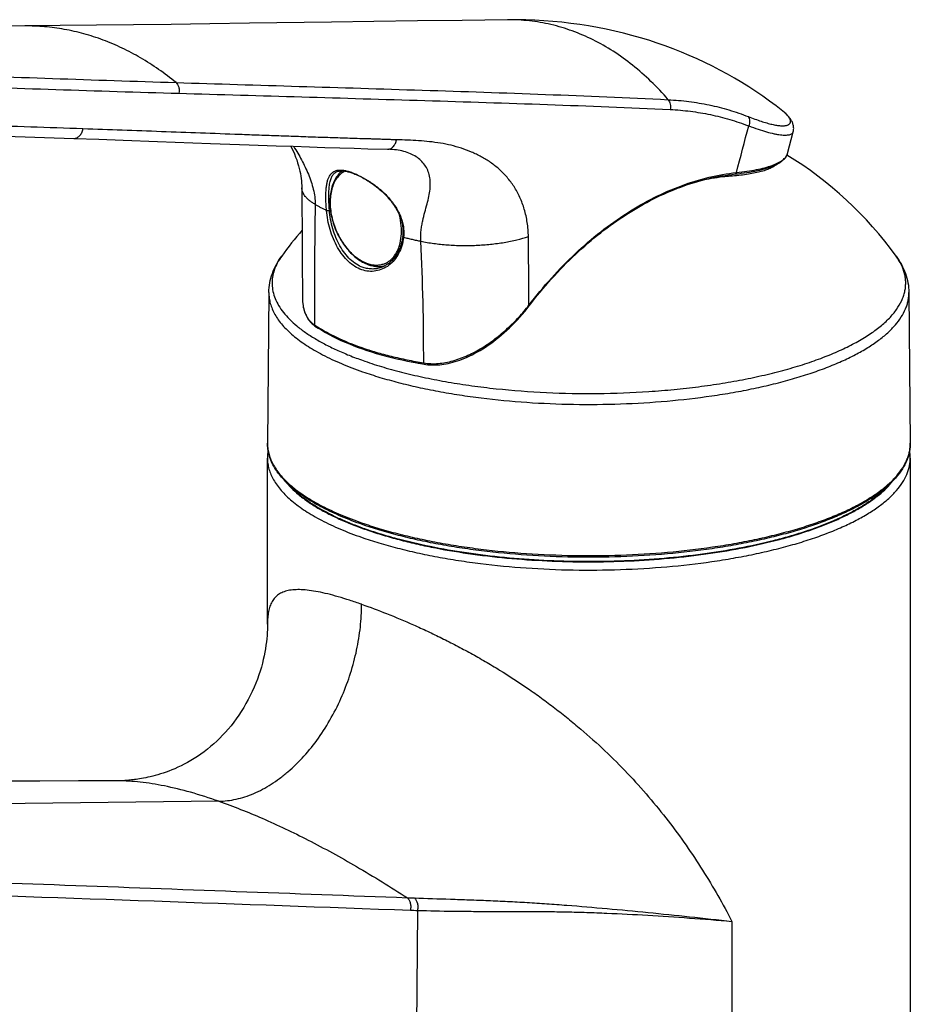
# Model space of a CAD drawing. Header units: millimetres. Extents: x 0 to 559, y 0 to 432.
# Tile 3 of 10: x 130 to 199, y 92 to 169. Entities that reach past the tile are written whole.
import ezdxf

# ---------------------------------------------------------------- set-up
doc = ezdxf.new("R2010")
doc.units = ezdxf.units.MM
doc.header["$LTSCALE"] = 30.734
doc.layers.get('0').update_dxf_attribs({"linetype": 'CONTINUOUS'})

msp = doc.modelspace()

# ---------------------------------------------------------------- linework, layer by layer
at = {"color": 7, "linetype": 'CONTINUOUS'}
for p, q in [((189.592, 158.459), (190.037, 160.153)), ((134.087, 159.633), (136.027, 159.564)), ((136.027, 159.564), (137.907, 159.496)), ((137.907, 159.496), (140.591, 159.398)), ((140.591, 159.398), (144.721, 159.246)), ((144.721, 159.246), (147.732, 159.135)), ((147.732, 159.135), (149.827, 159.061)), ((149.827, 159.061), (151.145, 159.014)), ((151.145, 159.014), (152.405, 158.971)), ((152.405, 158.971), (153.609, 158.931)), ((153.609, 158.931), (154.766, 158.894)), ((154.766, 158.894), (155.876, 158.86)), ((155.876, 158.86), (156.948, 158.828)), ((156.948, 158.828), (158.535, 158.783)), ((158.535, 158.783), (158.534, 158.783)), ((154.566, 157.052), (154.567, 157.052)), ((155.633, 156.976), (155.7, 156.953)), ((158.075, 149.626), (158.071, 149.625)), ((151.858, 147.95), (151.858, 147.285)), ((149.253, 147.644), (149.143, 135.924)), ((199.03, 147.644), (199.14, 135.924)), ((149.141, 121.856), (149.141, 134.77)), ((199.141, 134.77), (199.141, 42.447))]:
    msp.add_line(p, q, dxfattribs=at)
at = {"color": 9, "linetype": 'CONTINUOUS'}
for p, q in [((158.481, 158.784), (158.482, 158.784)), ((189.585, 158.434), (189.585, 158.435)), ((189.591, 158.457), (189.592, 158.459)), ((185.137, 156.686), (185.137, 156.816)), ((145.356, 108.077), (96.281, 107.53)), ((160.812, 99.586), (160.717, 86.917))]:
    msp.add_line(p, q, dxfattribs=at)
at = {"color": 7, "linetype": 'CONTINUOUS'}
for points in [[(154.121, 168.674), (147.746, 168.584), (144.668, 168.541), (141.66, 168.501), (138.718, 168.464), (135.839, 168.43), (133.019, 168.4), (130.275, 168.375)], [(167.825, 168.857), (164.283, 168.813), (160.811, 168.767), (157.425, 168.721), (154.121, 168.674)], [(189.239, 161.739), (188.704, 162.155), (188.189, 162.539), (187.664, 162.913), (187.131, 163.278), (186.589, 163.632), (186.038, 163.976), (185.479, 164.31), (184.911, 164.633), (184.335, 164.946), (183.751, 165.248), (183.158, 165.54), (182.558, 165.82), (181.949, 166.089), (181.334, 166.346), (180.71, 166.592), (180.08, 166.826), (179.442, 167.049), (178.798, 167.259), (178.148, 167.457), (177.491, 167.642), (176.828, 167.815), (176.16, 167.975), (175.486, 168.122), (174.807, 168.256), (174.124, 168.377), (173.435, 168.485), (172.743, 168.58), (172.047, 168.66), (171.347, 168.728), (170.644, 168.781), (169.937, 168.821), (169.228, 168.847), (168.517, 168.859), (167.825, 168.857)], [(130.275, 168.375), (128.64, 168.363), (127.031, 168.354), (125.461, 168.347), (123.933, 168.344)], [(190.037, 160.153), (190.05, 160.21), (190.061, 160.276), (190.068, 160.343), (190.07, 160.411), (190.068, 160.48), (190.061, 160.549), (190.05, 160.616), (190.035, 160.683), (190.017, 160.749), (189.995, 160.813), (189.969, 160.876), (189.941, 160.937), (189.91, 160.997), (189.876, 161.056), (189.839, 161.114), (189.8, 161.171), (189.758, 161.227), (189.713, 161.283), (189.666, 161.339), (189.616, 161.394), (189.563, 161.45), (189.507, 161.505), (189.448, 161.56), (189.387, 161.616), (189.321, 161.671), (189.253, 161.727), (189.239, 161.739)], [(101.563, 160.739), (107.051, 160.543), (112.523, 160.356), (117.965, 160.174), (123.376, 159.995), (128.756, 159.816), (134.087, 159.633)], [(150.958, 159.021), (151.019, 158.901), (151.133, 158.659), (151.237, 158.419), (151.331, 158.183), (151.416, 157.952), (151.491, 157.727), (151.556, 157.508), (151.613, 157.296), (151.662, 157.09), (151.703, 156.891), (151.736, 156.697), (151.764, 156.508), (151.785, 156.322), (151.8, 156.141), (151.809, 155.961), (151.813, 155.795)], [(185.53, 156.863), (185.753, 156.887), (185.985, 156.916), (186.212, 156.946), (186.433, 156.979), (186.647, 157.014), (186.855, 157.05), (187.057, 157.089), (187.251, 157.13), (187.439, 157.172), (187.619, 157.217), (187.793, 157.264), (187.96, 157.312), (188.119, 157.363), (188.271, 157.416), (188.417, 157.471), (188.554, 157.528), (188.685, 157.587), (188.807, 157.648), (188.921, 157.711), (189.026, 157.776), (189.123, 157.843), (189.21, 157.911), (189.29, 157.982), (189.361, 158.053), (189.423, 158.127), (189.477, 158.202), (189.522, 158.279), (189.558, 158.358), (189.586, 158.437), (189.592, 158.459)], [(154.566, 157.052), (154.614, 157.07), (154.665, 157.084), (154.717, 157.095), (154.77, 157.104), (154.825, 157.109), (154.882, 157.112), (154.941, 157.112), (155.002, 157.11), (155.064, 157.105), (155.129, 157.097), (155.195, 157.087), (155.263, 157.075), (155.333, 157.06), (155.404, 157.043), (155.478, 157.023), (155.555, 157.001), (155.633, 156.976)], [(155.7, 156.953), (155.77, 156.928), (155.858, 156.894), (155.948, 156.858), (156.039, 156.82), (156.133, 156.778), (156.228, 156.733), (156.325, 156.686), (156.425, 156.635), (156.525, 156.582), (156.628, 156.525), (156.732, 156.466), (156.838, 156.403), (156.945, 156.337), (157.054, 156.267), (157.164, 156.195), (157.275, 156.118), (157.386, 156.039), (157.498, 155.956), (157.611, 155.87), (157.723, 155.781), (157.834, 155.688), (157.945, 155.593), (158.054, 155.495), (158.162, 155.394), (158.268, 155.291), (158.371, 155.185), (158.471, 155.078), (158.569, 154.969), (158.663, 154.858), (158.754, 154.745), (158.841, 154.632), (158.925, 154.517), (159.004, 154.402), (159.079, 154.286), (159.15, 154.169), (159.216, 154.053), (159.278, 153.936), (159.335, 153.819), (159.388, 153.703), (159.436, 153.586), (159.48, 153.47), (159.52, 153.354), (159.555, 153.239), (159.586, 153.123), (159.613, 153.009), (159.635, 152.894), (159.653, 152.78), (159.667, 152.666), (159.677, 152.552), (159.683, 152.438), (159.684, 152.325), (159.681, 152.212), (159.674, 152.099), (159.665, 152.004)], [(151.813, 155.795), (151.828, 154.273), (151.839, 152.715), (151.848, 151.142), (151.854, 149.554), (151.858, 147.95)], [(159.665, 152.004), (159.651, 151.897), (159.631, 151.773), (159.607, 151.651), (159.58, 151.53), (159.548, 151.411), (159.513, 151.295), (159.474, 151.18), (159.431, 151.069), (159.384, 150.96), (159.334, 150.853), (159.28, 150.75), (159.223, 150.65), (159.163, 150.553), (159.099, 150.459), (159.032, 150.369), (158.962, 150.283), (158.889, 150.2), (158.813, 150.121), (158.735, 150.047), (158.654, 149.976), (158.571, 149.91), (158.485, 149.848), (158.398, 149.791), (158.308, 149.739), (158.217, 149.691), (158.124, 149.647), (158.071, 149.625)], [(151.858, 147.285), (151.858, 147.238), (151.863, 147.079), (151.872, 146.925), (151.887, 146.777), (151.907, 146.635), (151.932, 146.499), (151.961, 146.368), (151.995, 146.243), (152.032, 146.124), (152.074, 146.01), (152.119, 145.901), (152.169, 145.798), (152.221, 145.7), (152.278, 145.607), (152.338, 145.518), (152.401, 145.434), (152.467, 145.356), (152.536, 145.281), (152.609, 145.211), (152.685, 145.146), (152.764, 145.085), (152.835, 145.035)], [(161.343, 142.067), (161.468, 142.048), (161.614, 142.03), (161.762, 142.017), (161.913, 142.01), (162.066, 142.007), (162.221, 142.009), (162.379, 142.016), (162.54, 142.028), (162.703, 142.046), (162.868, 142.069), (163.037, 142.097), (163.208, 142.131), (163.382, 142.171), (163.558, 142.217), (163.738, 142.268), (163.92, 142.326), (164.105, 142.39), (164.292, 142.461), (164.483, 142.538), (164.676, 142.621), (164.871, 142.712), (165.069, 142.809), (165.269, 142.914), (165.472, 143.025), (165.676, 143.143), (165.882, 143.269), (166.09, 143.402), (166.299, 143.542), (166.509, 143.689), (166.72, 143.843), (166.93, 144.004), (167.141, 144.172), (167.351, 144.347), (167.56, 144.527), (167.768, 144.714), (167.974, 144.907), (168.178, 145.106), (168.38, 145.309), (168.578, 145.517), (168.772, 145.73), (168.963, 145.947), (169.15, 146.168), (169.331, 146.392), (169.497, 146.604)], [(152.835, 145.035), (153.09, 144.871), (153.365, 144.703), (153.648, 144.539), (153.939, 144.379), (154.238, 144.223), (154.545, 144.07), (154.86, 143.922), (155.182, 143.779), (155.512, 143.64), (155.848, 143.505), (156.191, 143.376), (156.527, 143.255)], [(156.527, 143.255), (156.868, 143.139), (157.234, 143.022), (157.609, 142.909), (157.993, 142.799), (158.385, 142.694), (158.786, 142.592), (159.195, 142.494), (159.612, 142.4), (160.037, 142.311), (160.471, 142.224), (160.912, 142.142), (161.343, 142.067)], [(149.142, 121.86), (149.14, 121.661), (149.134, 121.436), (149.123, 121.204), (149.107, 120.965), (149.085, 120.719), (149.058, 120.466), (149.024, 120.206), (148.984, 119.939), (148.937, 119.666), (148.882, 119.387), (148.818, 119.101), (148.747, 118.808), (148.666, 118.51), (148.575, 118.205), (148.474, 117.895), (148.362, 117.58), (148.239, 117.261), (148.105, 116.939), (147.961, 116.617), (147.807, 116.296), (147.643, 115.979), (147.472, 115.667), (147.294, 115.362), (147.108, 115.063), (146.916, 114.772), (146.719, 114.489), (146.516, 114.214), (146.308, 113.948), (146.095, 113.691), (145.878, 113.444), (145.657, 113.205), (145.432, 112.974), (145.201, 112.751), (144.964, 112.535), (144.722, 112.326), (144.474, 112.124), (144.221, 111.928), (143.963, 111.742), (143.703, 111.564), (143.443, 111.396), (143.182, 111.238), (142.924, 111.091), (142.671, 110.955), (142.421, 110.829), (142.178, 110.714), (141.941, 110.609), (141.708, 110.512), (141.482, 110.423), (141.26, 110.342), (141.043, 110.268), (140.83, 110.2), (140.622, 110.137), (140.418, 110.081), (140.22, 110.029), (140.029, 109.983), (139.846, 109.942), (139.672, 109.905), (139.506, 109.873), (139.349, 109.844), (139.201, 109.819), (139.06, 109.797), (138.927, 109.777), (138.801, 109.759), (138.683, 109.744), (138.571, 109.731), (138.467, 109.719), (138.368, 109.709), (138.277, 109.7), (138.191, 109.692), (138.112, 109.686), (138.038, 109.68), (137.969, 109.675), (137.905, 109.671), (137.847, 109.668), (137.793, 109.665), (137.743, 109.663), (137.698, 109.661), (137.657, 109.659), (137.621, 109.658), (137.59, 109.657), (137.563, 109.657), (137.542, 109.657)], [(137.517, 109.657), (134.452, 109.652), (131.447, 109.649), (128.519, 109.648), (125.664, 109.651), (122.879, 109.655), (120.164, 109.663), (117.516, 109.672), (114.932, 109.685), (112.411, 109.7), (109.951, 109.719), (107.549, 109.74), (105.204, 109.764), (102.913, 109.79)]]:
    msp.add_lwpolyline(points, dxfattribs=at)
at = {"color": 9, "linetype": 'CONTINUOUS'}
for centre, radius, start, end in [((158.495, 159.288), 0.504, 268.59477, 271.69828), ((158.495, 159.29), 0.506, 271.70009, 275.54299), ((188.951, 158.628), 0.662, 343.11541, 345.09373), ((154.202, 152.828), 4.415, 70.04719, 70.77804), ((834.141, 145.413), 681.353, 179.235802, 180.023393), ((-19.129, 142.614), 180.422, 359.85884, 2.86585), ((-605.873, 143.177), 775.36, 0.257142, 0.651745), ((157.714, 152.206), 2.439, 250.76233, 255.84387), ((152.183, 135.896), 3.04, 179.46741, 182.35269), ((163.978, 200.257), 99.764, 267.72758, 268.04457), ((162.578, 163.912), 64.35, 267.93513, 268.42725)]:
    msp.add_arc(centre, radius, start, end, dxfattribs=at)
at = {"color": 7, "linetype": 'CONTINUOUS'}
for centre, radius, start, end in [((174.141, 133.176), 29.5, 35.9118, 58.51857), ((174.152, 133.168), 29.514, 139.11367, 144.08705), ((152.659, 134.768), 3.518, 170.52316, 179.96863), ((195.623, 134.768), 3.518, 0.03168, 9.49608)]:
    msp.add_arc(centre, radius, start, end, dxfattribs=at)
at = {"color": 9, "linetype": 'CONTINUOUS'}
for points, knots in [([(180.317, 162.641), (179.891, 163.136), (179.007, 164.077), (177.575, 165.339), (176.066, 166.422), (174.495, 167.317), (172.871, 168.017), (171.209, 168.515), (169.523, 168.808), (168.389, 168.864), (167.825, 168.857)], [0, 0, 0, 0, 0.136123, 0.268372, 0.396926, 0.522104, 0.644362, 0.764286, 0.882572, 1, 1, 1, 1]), ([(142.029, 163.975), (141.591, 164.333), (140.698, 165.009), (139.296, 165.906), (137.854, 166.671), (136.378, 167.299), (134.875, 167.788), (133.352, 168.136), (131.816, 168.34), (130.787, 168.38), (130.275, 168.375)], [0, 0, 0, 0, 0.132469, 0.262196, 0.389413, 0.514413, 0.637549, 0.759224, 0.879882, 1, 1, 1, 1]), ([(103.573, 165.242), (106.782, 165.155), (113.197, 164.963), (122.814, 164.635), (132.423, 164.294), (138.827, 164.076), (142.029, 163.975)], [0, 0, 0, 0, 0.250317, 0.500392, 0.750261, 1, 1, 1, 1]), ([(103.936, 164.323), (107.131, 164.241), (113.519, 164.061), (123.099, 163.756), (132.676, 163.437), (139.061, 163.232), (142.254, 163.138)], [0, 0, 0, 0, 0.250129, 0.500104, 0.750021, 1, 1, 1, 1]), ([(142.029, 163.975), (142.08, 163.931), (142.169, 163.818), (142.236, 163.648), (142.267, 163.497), (142.28, 163.338), (142.27, 163.217), (142.254, 163.138)], [0, 0, 0, 0, 0.222332, 0.469211, 0.599804, 0.733027, 1, 1, 1, 1]), ([(142.029, 163.975), (145.222, 163.875), (151.609, 163.68), (161.186, 163.388), (170.756, 163.068), (177.132, 162.801), (180.317, 162.641)], [0, 0, 0, 0, 0.25019, 0.500303, 0.750281, 1, 1, 1, 1]), ([(142.254, 163.138), (145.441, 163.044), (151.815, 162.86), (161.373, 162.584), (170.925, 162.28), (177.288, 162.028), (180.467, 161.877)], [0, 0, 0, 0, 0.250165, 0.50032, 0.750335, 1, 1, 1, 1]), ([(180.317, 162.641), (180.855, 162.614), (181.922, 162.52), (183.501, 162.254), (185.044, 161.863), (186.045, 161.519), (186.537, 161.327)], [0, 0, 0, 0, 0.252738, 0.503113, 0.75192, 1, 1, 1, 1]), ([(180.318, 162.641), (180.356, 162.593), (180.421, 162.481), (180.478, 162.291), (180.496, 162.085), (180.481, 161.945), (180.467, 161.877)], [0, 0, 0, 0, 0.229117, 0.477478, 0.737739, 1, 1, 1, 1]), ([(180.467, 161.877), (180.994, 161.852), (182.041, 161.762), (183.591, 161.503), (185.105, 161.123), (186.087, 160.789), (186.57, 160.602)], [0, 0, 0, 0, 0.252893, 0.503322, 0.752078, 1, 1, 1, 1]), ([(186.537, 161.327), (186.71, 161.26), (187.042, 161.134), (187.524, 160.967), (187.966, 160.831), (188.366, 160.726), (188.721, 160.654), (189.03, 160.615), (189.258, 160.609), (189.414, 160.622), (189.512, 160.64), (189.598, 160.665), (189.67, 160.697), (189.729, 160.737), (189.775, 160.784), (189.807, 160.838), (189.831, 160.921), (189.823, 161.015), (189.791, 161.11), (189.753, 161.19), (189.701, 161.274), (189.608, 161.396), (189.457, 161.557), (189.317, 161.677), (189.239, 161.739)], [0, 0, 0, 0, 0.121529, 0.233272, 0.334649, 0.425182, 0.504528, 0.57253, 0.629282, 0.653591, 0.675318, 0.694636, 0.711796, 0.727154, 0.741201, 0.754567, 0.767967, 0.797397, 0.814593, 0.833843, 0.855351, 0.879249, 0.934505, 1, 1, 1, 1]), ([(134.795, 160.374), (132.085, 160.469), (126.664, 160.652), (118.532, 160.92), (110.401, 161.191), (104.981, 161.382), (102.271, 161.48)], [0, 0, 0, 0, 0.249998, 0.500036, 0.750053, 1, 1, 1, 1]), ([(186.537, 161.327), (186.568, 161.28), (186.616, 161.171), (186.644, 160.989), (186.63, 160.794), (186.594, 160.665), (186.57, 160.602)], [0, 0, 0, 0, 0.223877, 0.468191, 0.729381, 1, 1, 1, 1]), ([(134.087, 159.633), (134.126, 159.631), (134.206, 159.638), (134.322, 159.676), (134.432, 159.741), (134.57, 159.864), (134.709, 160.074), (134.773, 160.27), (134.795, 160.374)], [0, 0, 0, 0, 0.105728, 0.214376, 0.328343, 0.449171, 0.71222, 1, 1, 1, 1]), ([(159.18, 159.526), (159.052, 159.527), (158.797, 159.53), (158.416, 159.543), (158.035, 159.558), (157.654, 159.571), (157.272, 159.582), (156.764, 159.596), (156.128, 159.614), (155.365, 159.638), (154.603, 159.663), (153.841, 159.689), (152.824, 159.722), (151.554, 159.766), (150.03, 159.82), (148.507, 159.874), (146.475, 159.948), (143.936, 160.042), (140.889, 160.155), (137.842, 160.266), (135.811, 160.338), (134.795, 160.374)], [0, 0, 0, 0, 0.015682, 0.031315, 0.046934, 0.062561, 0.078199, 0.093841, 0.125124, 0.156392, 0.187652, 0.218912, 0.250169, 0.312675, 0.37517, 0.437658, 0.500141, 0.625098, 0.750053, 0.875018, 1, 1, 1, 1]), ([(186.57, 160.602), (186.813, 160.512), (187.275, 160.347), (187.933, 160.141), (188.434, 160.013), (188.794, 159.942), (189.029, 159.907), (189.241, 159.887), (189.429, 159.882), (189.594, 159.892), (189.734, 159.916), (189.849, 159.953), (189.94, 160.005), (190.005, 160.072), (190.03, 160.126), (190.037, 160.153)], [0, 0, 0, 0, 0.212302, 0.400706, 0.563595, 0.635113, 0.699886, 0.757893, 0.809184, 0.853903, 0.892341, 0.925009, 0.95278, 0.977085, 1, 1, 1, 1]), ([(158.543, 158.786), (158.58, 158.79), (158.655, 158.806), (158.761, 158.853), (158.86, 158.922), (158.983, 159.045), (159.106, 159.246), (159.161, 159.429), (159.18, 159.526)], [0, 0, 0, 0, 0.106734, 0.216832, 0.332089, 0.453614, 0.715731, 1, 1, 1, 1]), ([(169.436, 151.997), (169.432, 152.364), (169.376, 153.08), (169.149, 154.106), (168.799, 155.042), (168.343, 155.878), (167.798, 156.611), (167.18, 157.243), (166.612, 157.689), (166.137, 157.999), (165.771, 158.209), (165.396, 158.4), (164.886, 158.63), (164.231, 158.876), (163.421, 159.103), (162.592, 159.269), (161.75, 159.384), (160.898, 159.457), (160.041, 159.501), (159.467, 159.518), (159.18, 159.526)], [0, 0, 0, 0, 0.07665, 0.149524, 0.218715, 0.284622, 0.34782, 0.408952, 0.468652, 0.498158, 0.527511, 0.556764, 0.585959, 0.644291, 0.70275, 0.761501, 0.820632, 0.880145, 0.939972, 1, 1, 1, 1]), ([(151.174, 159.014), (151.395, 158.669), (151.707, 158.139), (152.078, 157.406), (152.328, 156.842), (152.545, 156.266), (152.716, 155.681), (152.827, 155.091), (152.852, 154.695), (152.849, 154.5)], [0, 0, 0, 0, 0.251937, 0.378491, 0.505065, 0.631329, 0.756719, 0.88018, 1, 1, 1, 1]), ([(161.068, 151.635), (161.061, 151.777), (161.058, 152.057), (161.087, 152.466), (161.142, 152.853), (161.237, 153.332), (161.38, 153.888), (161.555, 154.516), (161.7, 155.104), (161.78, 155.577), (161.809, 155.94), (161.812, 156.2), (161.794, 156.452), (161.742, 156.772), (161.623, 157.152), (161.394, 157.565), (161.085, 157.924), (160.702, 158.223), (160.249, 158.459), (159.732, 158.632), (159.153, 158.743), (158.747, 158.775), (158.535, 158.783)], [0, 0, 0, 0, 0.046046, 0.09009, 0.132111, 0.172244, 0.24759, 0.317406, 0.382427, 0.443066, 0.471878, 0.499772, 0.526859, 0.553272, 0.604495, 0.654518, 0.704598, 0.756113, 0.810401, 0.868613, 0.931623, 1, 1, 1, 1]), ([(185.615, 156.973), (185.89, 157.001), (186.413, 157.065), (187.154, 157.19), (187.806, 157.339), (188.29, 157.487), (188.626, 157.62), (188.843, 157.721), (189.035, 157.826), (189.2, 157.937), (189.338, 158.053), (189.449, 158.174), (189.533, 158.3), (189.571, 158.389), (189.585, 158.434)], [0, 0, 0, 0, 0.189189, 0.360766, 0.513656, 0.647137, 0.706528, 0.76105, 0.810808, 0.855999, 0.896936, 0.934091, 0.968141, 1, 1, 1, 1]), ([(153.733, 154.032), (153.72, 154.177), (153.7, 154.461), (153.684, 154.875), (153.684, 155.263), (153.7, 155.619), (153.734, 155.942), (153.785, 156.228), (153.856, 156.477), (153.948, 156.69), (154.065, 156.865), (154.209, 157.003), (154.381, 157.101), (154.582, 157.158), (154.812, 157.174), (155.069, 157.153), (155.355, 157.093), (155.552, 157.032), (155.655, 156.996)], [0, 0, 0, 0, 0.095125, 0.185669, 0.270329, 0.348156, 0.418636, 0.4817, 0.537692, 0.587451, 0.632363, 0.674436, 0.716248, 0.760541, 0.809733, 0.865538, 0.928891, 1, 1, 1, 1]), ([(153.96, 154.046), (153.943, 154.241), (153.919, 154.618), (153.907, 155.158), (153.923, 155.643), (153.962, 156.007), (154.013, 156.263), (154.059, 156.43), (154.114, 156.579), (154.18, 156.71), (154.258, 156.824), (154.347, 156.92), (154.45, 156.997), (154.527, 157.036), (154.566, 157.052)], [0, 0, 0, 0, 0.182305, 0.350943, 0.501834, 0.632907, 0.69099, 0.74434, 0.793343, 0.838545, 0.880711, 0.920842, 0.960153, 1, 1, 1, 1]), ([(155.17, 157.091), (155.048, 157.027), (154.816, 156.865), (154.526, 156.539), (154.296, 156.137), (154.131, 155.671), (154.034, 155.151), (154.007, 154.592), (154.05, 154.006), (154.162, 153.409), (154.34, 152.815), (154.579, 152.238), (154.875, 151.695), (155.219, 151.197), (155.602, 150.758), (156.136, 150.282), (156.594, 150.014), (156.91, 149.903)], [0, 0, 0, 0, 0.047273, 0.096702, 0.149402, 0.205997, 0.266636, 0.331068, 0.398728, 0.468822, 0.540399, 0.612417, 0.683811, 0.753551, 0.820707, 0.884519, 1, 1, 1, 1]), ([(155.708, 156.977), (155.944, 156.892), (156.429, 156.673), (157.143, 156.252), (157.852, 155.727), (158.511, 155.108), (158.984, 154.519), (159.293, 154.007), (159.484, 153.609), (159.627, 153.198), (159.719, 152.78), (159.75, 152.428), (159.746, 152.149), (159.735, 152.011), (159.727, 151.942)], [0, 0, 0, 0, 0.109161, 0.231498, 0.360976, 0.492953, 0.624333, 0.689204, 0.753257, 0.816375, 0.87851, 0.939678, 0.969939, 1, 1, 1, 1]), ([(169.479, 146.657), (170.035, 147.384), (171.188, 148.777), (173.056, 150.691), (175.022, 152.386), (177.067, 153.843), (179.168, 155.047), (181.303, 155.984), (183.451, 156.643), (184.899, 156.897), (185.615, 156.973)], [0, 0, 0, 0, 0.139597, 0.275628, 0.407597, 0.535143, 0.658065, 0.776349, 0.890187, 1, 1, 1, 1]), ([(185.615, 156.973), (185.613, 156.959), (185.607, 156.932), (185.588, 156.896), (185.562, 156.871), (185.541, 156.864), (185.53, 156.863)], [0, 0, 0, 0, 0.29049, 0.553741, 0.787083, 1, 1, 1, 1]), ([(152.849, 154.5), (152.768, 154.546), (152.616, 154.64), (152.408, 154.793), (152.229, 154.95), (152.081, 155.112), (151.964, 155.279), (151.879, 155.448), (151.826, 155.621), (151.814, 155.737), (151.813, 155.795)], [0, 0, 0, 0, 0.160853, 0.309675, 0.446844, 0.573085, 0.689561, 0.797956, 0.900515, 1, 1, 1, 1]), ([(152.849, 154.5), (152.919, 154.46), (153.062, 154.38), (153.281, 154.263), (153.505, 154.146), (153.656, 154.07), (153.733, 154.032)], [0, 0, 0, 0, 0.243638, 0.491396, 0.743552, 1, 1, 1, 1]), ([(153.733, 154.033), (153.74, 154.031), (153.755, 154.028), (153.792, 154.024), (153.842, 154.025), (153.903, 154.031), (153.942, 154.04), (153.96, 154.046)], [0, 0, 0, 0, 0.094747, 0.208828, 0.475786, 0.755667, 1, 1, 1, 1]), ([(156.473, 149.42), (156.287, 149.485), (155.918, 149.666), (155.419, 150.056), (154.97, 150.557), (154.581, 151.151), (154.257, 151.816), (154.004, 152.532), (153.824, 153.275), (153.754, 153.78), (153.733, 154.032)], [0, 0, 0, 0, 0.105, 0.216645, 0.335648, 0.461673, 0.593459, 0.728959, 0.865501, 1, 1, 1, 1]), ([(156.574, 149.596), (156.395, 149.658), (156.041, 149.833), (155.562, 150.211), (155.133, 150.695), (154.763, 151.269), (154.456, 151.912), (154.216, 152.602), (154.046, 153.317), (153.98, 153.803), (153.96, 154.046)], [0, 0, 0, 0, 0.104969, 0.216595, 0.335609, 0.461664, 0.59347, 0.728968, 0.865496, 1, 1, 1, 1]), ([(157.117, 149.841), (157.218, 149.816), (157.418, 149.78), (157.717, 149.772), (158.006, 149.811), (158.279, 149.898), (158.534, 150.03), (158.766, 150.207), (158.973, 150.426), (159.152, 150.683), (159.3, 150.975), (159.461, 151.417), (159.572, 152.039), (159.567, 152.837), (159.475, 153.381), (159.408, 153.655)], [0, 0, 0, 0, 0.057234, 0.112149, 0.165407, 0.217816, 0.270268, 0.32365, 0.378759, 0.43624, 0.496552, 0.559961, 0.69608, 0.843729, 1, 1, 1, 1]), ([(159.727, 151.942), (159.701, 151.717), (159.614, 151.28), (159.37, 150.677), (159.028, 150.16), (158.603, 149.747), (158.112, 149.455), (157.576, 149.295), (157.016, 149.276), (156.65, 149.358), (156.473, 149.42)], [0, 0, 0, 0, 0.143256, 0.2794, 0.40865, 0.531779, 0.650147, 0.765789, 0.881392, 1, 1, 1, 1]), ([(159.727, 151.943), (159.718, 151.947), (159.701, 151.955), (159.68, 151.97), (159.667, 151.986), (159.664, 151.999), (159.665, 152.004)], [0, 0, 0, 0, 0.330045, 0.604967, 0.82279, 1, 1, 1, 1]), ([(159.727, 151.942), (159.837, 151.915), (160.058, 151.863), (160.392, 151.785), (160.728, 151.708), (160.955, 151.659), (161.068, 151.635)], [0, 0, 0, 0, 0.24658, 0.495478, 0.746674, 1, 1, 1, 1]), ([(161.068, 151.635), (161.4, 151.565), (162.09, 151.448), (163.155, 151.339), (164.261, 151.291), (165.379, 151.307), (166.48, 151.386), (167.536, 151.526), (168.521, 151.724), (169.143, 151.899), (169.436, 151.997)], [0, 0, 0, 0, 0.120383, 0.247847, 0.3796, 0.51269, 0.644117, 0.770941, 0.890394, 1, 1, 1, 1]), ([(150.249, 150.479), (150.124, 150.307), (149.902, 149.957), (149.659, 149.404), (149.518, 148.845), (149.483, 148.282), (149.554, 147.719), (149.73, 147.162), (150.008, 146.611), (150.386, 146.071), (150.863, 145.541), (151.436, 145.024), (152.102, 144.521), (152.86, 144.035), (153.705, 143.567), (154.635, 143.118), (155.646, 142.692), (156.352, 142.43), (156.717, 142.303)], [0, 0, 0, 0, 0.05226, 0.101133, 0.147654, 0.19306, 0.238694, 0.28588, 0.335793, 0.389389, 0.447385, 0.510286, 0.578414, 0.651946, 0.730941, 0.815365, 0.905109, 1, 1, 1, 1]), ([(156.717, 142.303), (157.204, 142.133), (158.216, 141.81), (159.793, 141.382), (161.465, 141), (163.221, 140.666), (165.049, 140.383), (167.591, 140.073), (170.86, 139.826), (174.831, 139.753), (178.144, 139.879), (180.756, 140.093), (182.66, 140.307), (184.507, 140.574), (186.287, 140.892), (187.986, 141.259), (189.593, 141.674), (191.099, 142.132), (192.494, 142.631), (193.768, 143.167), (194.913, 143.738), (195.922, 144.339), (196.789, 144.967), (197.508, 145.62), (198.075, 146.292), (198.424, 146.88), (198.615, 147.353), (198.714, 147.702), (198.773, 148.053), (198.79, 148.404), (198.767, 148.756), (198.701, 149.106), (198.595, 149.456), (198.396, 149.928), (198.19, 150.264), (198.034, 150.479)], [0, 0, 0, 0, 0.032527, 0.066922, 0.103019, 0.140634, 0.179564, 0.219597, 0.302048, 0.386108, 0.469831, 0.510962, 0.551288, 0.59058, 0.628621, 0.665205, 0.700141, 0.733258, 0.764407, 0.793466, 0.820346, 0.845001, 0.867438, 0.887734, 0.90606, 0.922708, 0.930544, 0.938139, 0.945569, 0.952919, 0.960275, 0.967726, 0.975353, 0.983234, 1, 1, 1, 1]), ([(158.071, 149.625), (157.954, 149.578), (157.711, 149.504), (157.331, 149.461), (156.947, 149.489), (156.697, 149.553), (156.574, 149.596)], [0, 0, 0, 0, 0.248167, 0.495324, 0.744801, 1, 1, 1, 1]), ([(149.253, 147.644), (149.251, 147.502), (149.269, 147.213), (149.357, 146.783), (149.506, 146.356), (149.715, 145.932), (149.984, 145.514), (150.311, 145.101), (150.695, 144.695), (151.137, 144.296), (151.633, 143.905), (152.185, 143.523), (152.789, 143.152), (153.686, 142.658), (154.934, 142.077), (155.987, 141.675), (156.542, 141.482)], [0, 0, 0, 0, 0.042448, 0.085583, 0.130102, 0.176625, 0.225679, 0.277692, 0.332997, 0.391842, 0.454401, 0.520786, 0.591058, 0.665231, 0.825133, 1, 1, 1, 1]), ([(151.858, 147.285), (151.858, 147.062), (151.882, 146.732), (151.975, 146.311), (152.074, 146.02), (152.204, 145.753), (152.366, 145.513), (152.56, 145.303), (152.709, 145.186), (152.788, 145.134)], [0, 0, 0, 0, 0.274123, 0.404036, 0.529289, 0.650391, 0.768254, 0.884217, 1, 1, 1, 1]), ([(156.542, 141.482), (156.987, 141.326), (157.907, 141.03), (159.339, 140.632), (160.851, 140.272), (162.434, 139.951), (164.081, 139.672), (166.374, 139.354), (169.334, 139.072), (172.953, 138.919), (176.597, 138.952), (180.188, 139.168), (183.107, 139.503), (185.354, 139.862), (186.958, 140.17), (188.493, 140.518), (189.949, 140.905), (191.32, 141.328), (192.599, 141.784), (193.777, 142.272), (194.85, 142.789), (195.81, 143.332), (196.655, 143.898), (197.378, 144.486), (197.977, 145.091), (198.447, 145.712), (198.734, 146.25), (198.892, 146.682), (198.974, 147.002), (199.022, 147.323), (199.031, 147.538), (199.03, 147.644)], [0, 0, 0, 0, 0.030849, 0.06332, 0.097287, 0.132608, 0.16913, 0.206689, 0.28422, 0.363758, 0.443793, 0.522802, 0.599289, 0.636144, 0.671847, 0.706241, 0.73918, 0.770535, 0.800189, 0.828048, 0.854038, 0.878115, 0.900273, 0.920546, 0.939032, 0.9559, 0.971413, 0.978782, 0.985961, 0.993012, 1, 1, 1, 1]), ([(161.293, 142.17), (161.477, 142.139), (161.853, 142.101), (162.426, 142.113), (163.008, 142.191), (163.791, 142.376), (164.751, 142.739), (165.844, 143.33), (166.874, 144.041), (167.829, 144.843), (168.702, 145.714), (169.23, 146.337), (169.479, 146.657)], [0, 0, 0, 0, 0.057338, 0.116184, 0.176438, 0.237919, 0.363569, 0.491494, 0.620188, 0.748459, 0.87534, 1, 1, 1, 1]), ([(169.479, 146.657), (169.483, 146.651), (169.49, 146.641), (169.499, 146.625), (169.501, 146.61), (169.497, 146.604)], [0, 0, 0, 0, 0.358995, 0.643944, 1, 1, 1, 1]), ([(152.788, 145.134), (152.788, 145.115), (152.793, 145.085), (152.814, 145.052), (152.828, 145.04), (152.835, 145.035)], [0, 0, 0, 0, 0.518701, 0.762472, 1, 1, 1, 1]), ([(152.788, 145.134), (153.049, 144.962), (153.599, 144.627), (154.811, 143.995), (155.789, 143.597), (156.47, 143.36)], [0, 0, 0, 0, 0.228738, 0.471746, 1, 1, 1, 1]), ([(156.47, 143.36), (156.838, 143.232), (157.596, 142.991), (158.774, 142.677), (160.013, 142.4), (160.861, 142.243), (161.293, 142.17)], [0, 0, 0, 0, 0.234642, 0.479992, 0.735372, 1, 1, 1, 1]), ([(161.293, 142.17), (161.294, 142.157), (161.296, 142.132), (161.306, 142.1), (161.321, 142.077), (161.336, 142.068), (161.343, 142.067)], [0, 0, 0, 0, 0.324235, 0.600058, 0.820658, 1, 1, 1, 1]), ([(149.146, 135.771), (149.152, 135.631), (149.183, 135.347), (149.289, 134.926), (149.453, 134.507), (149.675, 134.093), (149.953, 133.683), (150.287, 133.279), (150.677, 132.881), (151.12, 132.491), (151.617, 132.109), (152.166, 131.735), (152.766, 131.372), (153.653, 130.889), (154.883, 130.319), (155.919, 129.925), (156.465, 129.734)], [0, 0, 0, 0, 0.042292, 0.085484, 0.130215, 0.177049, 0.226461, 0.278833, 0.33446, 0.393562, 0.456293, 0.522749, 0.592982, 0.667002, 0.826246, 1, 1, 1, 1]), ([(156.465, 129.734), (156.912, 129.579), (157.836, 129.281), (159.274, 128.881), (160.792, 128.519), (162.383, 128.198), (164.037, 127.917), (166.34, 127.598), (169.313, 127.315), (172.947, 127.161), (176.607, 127.193), (180.214, 127.411), (183.146, 127.747), (185.404, 128.108), (187.014, 128.417), (188.556, 128.767), (190.019, 129.155), (191.396, 129.58), (192.68, 130.039), (193.863, 130.529), (194.94, 131.048), (195.905, 131.593), (196.753, 132.162), (197.48, 132.752), (198.081, 133.36), (198.554, 133.983), (198.842, 134.524), (199, 134.958), (199.083, 135.279), (199.131, 135.602), (199.141, 135.817), (199.14, 135.924)], [0, 0, 0, 0, 0.030849, 0.06332, 0.097287, 0.132608, 0.16913, 0.206689, 0.28422, 0.363758, 0.443793, 0.522802, 0.599289, 0.636144, 0.671847, 0.706241, 0.73918, 0.770535, 0.800189, 0.828048, 0.854038, 0.878115, 0.900273, 0.920546, 0.939032, 0.9559, 0.971413, 0.978782, 0.985961, 0.993012, 1, 1, 1, 1]), ([(149.141, 134.77), (149.141, 134.627), (149.162, 134.338), (149.254, 133.908), (149.406, 133.481), (149.618, 133.058), (149.89, 132.639), (150.219, 132.226), (150.606, 131.82), (151.05, 131.421), (151.548, 131.031), (152.101, 130.649), (152.707, 130.278), (153.605, 129.785), (154.855, 129.203), (155.908, 128.801), (156.464, 128.608)], [0, 0, 0, 0, 0.042413, 0.085555, 0.13011, 0.176689, 0.225809, 0.277888, 0.333254, 0.392148, 0.45474, 0.52114, 0.591406, 0.665552, 0.825336, 1, 1, 1, 1]), ([(156.464, 128.608), (156.91, 128.452), (157.833, 128.154), (159.269, 127.755), (160.785, 127.394), (162.373, 127.072), (164.025, 126.792), (166.325, 126.472), (169.293, 126.189), (172.922, 126.034), (176.577, 126.065), (180.18, 126.281), (183.11, 126.615), (185.366, 126.974), (186.976, 127.282), (188.517, 127.631), (189.981, 128.017), (191.359, 128.44), (192.644, 128.897), (193.829, 129.386), (194.908, 129.904), (195.876, 130.447), (196.727, 131.015), (197.457, 131.603), (198.062, 132.209), (198.539, 132.832), (198.884, 133.468), (199.061, 134.014), (199.13, 134.447), (199.141, 134.663), (199.141, 134.77)], [0, 0, 0, 0, 0.030825, 0.063269, 0.097205, 0.132493, 0.168981, 0.206506, 0.283965, 0.363436, 0.443414, 0.52238, 0.598844, 0.635696, 0.671401, 0.705805, 0.738761, 0.770138, 0.799822, 0.827717, 0.853748, 0.877873, 0.900081, 0.920407, 0.938944, 0.955858, 0.971408, 0.98596, 0.993014, 1, 1, 1, 1]), ([(150.519, 132.973), (150.665, 132.788), (150.993, 132.423), (151.563, 131.908), (152.225, 131.408), (152.979, 130.923), (153.82, 130.457), (154.745, 130.011), (155.751, 129.587), (156.454, 129.326), (156.817, 129.2)], [0, 0, 0, 0, 0.094945, 0.197929, 0.309483, 0.429898, 0.559273, 0.697552, 0.844555, 1, 1, 1, 1]), ([(156.817, 129.2), (157.203, 129.065), (158, 128.806), (159.234, 128.454), (160.531, 128.13), (162.366, 127.733), (164.778, 127.321), (167.788, 126.965), (170.905, 126.749), (174.077, 126.674), (177.25, 126.743), (180.371, 126.954), (183.386, 127.304), (186.245, 127.786), (188.501, 128.3), (190.186, 128.776), (191.358, 129.154), (192.456, 129.557), (193.477, 129.984), (194.416, 130.433), (195.269, 130.903), (196.033, 131.391), (196.705, 131.895), (197.282, 132.415), (197.614, 132.784), (197.762, 132.97)], [0, 0, 0, 0, 0.028808, 0.058972, 0.090401, 0.122995, 0.191224, 0.262717, 0.336436, 0.411295, 0.486176, 0.559963, 0.631565, 0.699945, 0.764146, 0.794416, 0.823337, 0.850828, 0.876823, 0.901268, 0.924132, 0.945402, 0.965096, 0.983263, 1, 1, 1, 1]), ([(156.464, 123.394), (156.152, 123.502), (155.549, 123.706), (154.671, 123.978), (153.854, 124.2), (153.101, 124.369), (152.415, 124.482), (151.797, 124.538), (151.247, 124.536), (150.765, 124.476), (150.408, 124.372), (150.162, 124.256), (149.997, 124.155), (149.849, 124.039), (149.717, 123.908), (149.599, 123.762), (149.461, 123.545), (149.323, 123.234), (149.214, 122.818), (149.153, 122.354), (149.142, 122.029), (149.141, 121.859)], [0, 0, 0, 0, 0.107157, 0.206905, 0.298739, 0.382325, 0.457545, 0.524538, 0.583729, 0.635857, 0.682113, 0.703601, 0.724329, 0.744585, 0.764658, 0.784826, 0.80534, 0.848184, 0.894479, 0.944937, 1, 1, 1, 1]), ([(154.956, 116.297), (155.201, 116.865), (155.634, 118.025), (156.106, 119.81), (156.395, 121.604), (156.464, 122.803), (156.464, 123.394)], [0, 0, 0, 0, 0.254292, 0.507706, 0.757219, 1, 1, 1, 1]), ([(156.464, 123.394), (157.117, 123.166), (158.475, 122.662), (160.181, 121.947), (161.606, 121.295), (162.713, 120.761), (163.833, 120.19), (164.959, 119.588), (166.084, 118.952), (167.577, 118.06), (169.04, 117.109), (170.462, 116.102), (171.504, 115.322), (172.52, 114.521), (173.832, 113.431), (175.398, 112.025), (177.161, 110.264), (178.797, 108.446), (180.31, 106.578), (181.708, 104.67), (182.997, 102.727), (184.186, 100.751), (184.919, 99.41), (185.27, 98.735)], [0, 0, 0, 0, 0.053355, 0.11184, 0.142671, 0.174351, 0.20672, 0.239623, 0.272918, 0.306471, 0.37386, 0.4075, 0.440997, 0.474294, 0.50735, 0.572619, 0.636686, 0.699559, 0.761323, 0.822109, 0.882055, 0.941306, 1, 1, 1, 1]), ([(145.356, 108.077), (145.58, 108.08), (146.034, 108.11), (146.714, 108.228), (147.399, 108.416), (148.328, 108.765), (149.235, 109.249), (150.104, 109.85), (150.979, 110.551), (152.021, 111.575), (153.15, 112.988), (154.145, 114.573), (154.704, 115.71), (154.956, 116.297)], [0, 0, 0, 0, 0.050487, 0.102269, 0.155557, 0.210511, 0.325766, 0.386291, 0.448691, 0.578679, 0.714816, 0.855826, 1, 1, 1, 1]), ([(145.356, 108.077), (144.631, 108.33), (143.233, 108.776), (141.19, 109.279), (139.303, 109.584), (138.092, 109.658), (137.517, 109.656)], [0, 0, 0, 0, 0.286766, 0.54793, 0.785007, 1, 1, 1, 1]), ([(145.356, 108.077), (146.497, 107.68), (148.847, 106.748), (152.418, 105.042), (156.183, 102.971), (158.72, 101.41), (160.023, 100.572)], [0, 0, 0, 0, 0.219555, 0.458756, 0.71863, 1, 1, 1, 1]), ([(106.755, 102.522), (115.635, 102.206), (133.391, 101.563), (151.147, 100.904), (160.023, 100.572)], [0, 0, 0, 0, 0.500115, 1, 1, 1, 1]), ([(107.097, 101.479), (111.527, 101.327), (129.249, 100.713), (146.969, 100.083), (160.259, 99.604)], [0, 0, 0, 0, 0.250021, 1, 1, 1, 1]), ([(160.023, 100.572), (160.078, 100.517), (160.174, 100.381), (160.245, 100.184), (160.277, 100.012), (160.29, 99.831), (160.277, 99.693), (160.259, 99.604)], [0, 0, 0, 0, 0.225954, 0.473482, 0.60338, 0.735491, 1, 1, 1, 1]), ([(160.574, 100.551), (160.688, 100.437), (160.783, 100.239), (160.828, 99.992), (160.841, 99.812), (160.829, 99.675), (160.812, 99.586)], [0, 0, 0, 0, 0.471844, 0.602262, 0.734817, 1, 1, 1, 1]), ([(160.574, 100.551), (161.509, 100.52), (162.929, 100.477), (164.842, 100.414), (166.321, 100.358), (167.822, 100.29), (169.34, 100.206), (170.874, 100.106), (172.948, 99.953), (175.573, 99.731), (178.759, 99.427), (181.997, 99.092), (184.173, 98.855), (185.271, 98.733)], [0, 0, 0, 0, 0.113282, 0.171992, 0.231803, 0.292508, 0.353925, 0.415985, 0.478661, 0.605738, 0.734923, 0.86626, 1, 1, 1, 1]), ([(160.812, 99.586), (161.73, 99.558), (163.122, 99.53), (164.994, 99.512), (166.436, 99.506), (167.902, 99.507), (169.391, 99.506), (170.9, 99.498), (172.429, 99.475), (173.976, 99.434), (176.073, 99.355), (178.738, 99.215), (181.983, 98.996), (184.167, 98.824), (185.27, 98.733)], [0, 0, 0, 0, 0.112625, 0.170523, 0.229443, 0.289343, 0.350161, 0.411834, 0.474299, 0.537513, 0.601461, 0.731519, 0.86439, 1, 1, 1, 1]), ([(185.27, 98.735), (185.27, 97.57), (185.271, 95.239), (185.272, 91.742), (185.271, 88.246), (185.272, 85.915), (185.272, 84.749)], [0, 0, 0, 0, 0.249993, 0.499991, 0.749997, 1, 1, 1, 1])]:
    msp.add_open_spline(points, degree=3, knots=knots, dxfattribs=at)
msp.add_open_spline([(185.615, 156.973), (185.934, 158.183), (186.252, 159.392), (186.57, 160.602)], degree=3, dxfattribs=at)
at = {"color": 7, "linetype": 'CONTINUOUS'}
for points, knots in [([(154.947, 157.112), (154.832, 157.018), (154.617, 156.799), (154.363, 156.405), (154.173, 155.952), (154.048, 155.451), (153.99, 154.912), (153.998, 154.346), (154.071, 153.765), (154.208, 153.181), (154.405, 152.606), (154.657, 152.053), (154.96, 151.534), (155.306, 151.059), (155.69, 150.639), (156.227, 150.178), (156.686, 149.918), (157.003, 149.808)], [0, 0, 0, 0, 0.051125, 0.1043, 0.16015, 0.219021, 0.280955, 0.345714, 0.412816, 0.481602, 0.55129, 0.621035, 0.68999, 0.757362, 0.822469, 0.884804, 1, 1, 1, 1]), ([(188.743, 157.616), (188.676, 157.553), (188.513, 157.432), (188.218, 157.28), (187.857, 157.142), (187.429, 157.019), (186.939, 156.91), (186.389, 156.817), (185.781, 156.741), (185.357, 156.702), (185.137, 156.686)], [0, 0, 0, 0, 0.073138, 0.160337, 0.262666, 0.380457, 0.513594, 0.661669, 0.824064, 1, 1, 1, 1]), ([(169.497, 146.604), (170.05, 147.328), (171.198, 148.714), (173.056, 150.619), (175.012, 152.305), (177.044, 153.754), (179.132, 154.95), (181.252, 155.881), (183.383, 156.536), (184.82, 156.787), (185.53, 156.863)], [0, 0, 0, 0, 0.139787, 0.275971, 0.408047, 0.535645, 0.658554, 0.776752, 0.890428, 1, 1, 1, 1]), ([(185.137, 156.686), (184.945, 156.671), (184.169, 156.598), (183.399, 156.47), (182.826, 156.344)], [0, 0, 0, 0, 0.246834, 1, 1, 1, 1]), ([(149.253, 147.644), (149.255, 147.896), (149.304, 148.4), (149.504, 149.134), (149.821, 149.835), (150.097, 150.269), (150.249, 150.479)], [0, 0, 0, 0, 0.247226, 0.495235, 0.745427, 1, 1, 1, 1]), ([(198.034, 150.479), (198.186, 150.269), (198.462, 149.835), (198.779, 149.134), (198.979, 148.4), (199.028, 147.896), (199.03, 147.644)], [0, 0, 0, 0, 0.254573, 0.504765, 0.752774, 1, 1, 1, 1]), ([(157.003, 149.808), (157.111, 149.77), (157.329, 149.709), (157.661, 149.664), (157.988, 149.67), (158.2, 149.708), (158.303, 149.735)], [0, 0, 0, 0, 0.260399, 0.512556, 0.758359, 1, 1, 1, 1]), ([(161.149, 142.1), (161.016, 142.111), (160.754, 142.144), (160.497, 142.206), (160.372, 142.244)], [0, 0, 0, 0, 0.505455, 1, 1, 1, 1]), ([(156.541, 129.593), (155.982, 129.788), (154.922, 130.192), (153.665, 130.778), (152.76, 131.277), (152.149, 131.653), (151.591, 132.04), (151.086, 132.438), (150.636, 132.845), (150.242, 133.262), (149.905, 133.688), (149.627, 134.123), (149.41, 134.565), (149.254, 135.014), (149.161, 135.468), (149.142, 135.773), (149.143, 135.924)], [0, 0, 0, 0, 0.172258, 0.330054, 0.403396, 0.473005, 0.538917, 0.601213, 0.660027, 0.715556, 0.768067, 0.817903, 0.865488, 0.911317, 0.955953, 1, 1, 1, 1]), ([(199.14, 135.924), (199.141, 135.811), (199.131, 135.585), (199.08, 135.246), (198.994, 134.909), (198.83, 134.457), (198.533, 133.898), (198.05, 133.258), (197.44, 132.638), (196.707, 132.04), (195.854, 131.467), (194.887, 130.918), (193.81, 130.398), (192.628, 129.907), (191.347, 129.448), (189.974, 129.023), (188.516, 128.635), (186.981, 128.286), (185.376, 127.976), (183.128, 127.616), (180.208, 127.28), (176.616, 127.062), (172.97, 127.029), (169.35, 127.181), (166.388, 127.463), (164.093, 127.781), (162.444, 128.06), (160.858, 128.381), (159.344, 128.742), (157.909, 129.14), (156.987, 129.438), (156.541, 129.593)], [0, 0, 0, 0, 0.007357, 0.014768, 0.02229, 0.029978, 0.046042, 0.063334, 0.082126, 0.102606, 0.124887, 0.149022, 0.175016, 0.202838, 0.232422, 0.26368, 0.296503, 0.330763, 0.366319, 0.403017, 0.479171, 0.557833, 0.637522, 0.716724, 0.793942, 0.831359, 0.867749, 0.902952, 0.936817, 0.969207, 1, 1, 1, 1]), ([(156.853, 129.212), (156.513, 129.33), (155.857, 129.572), (154.913, 129.966), (154.038, 130.378), (153.237, 130.808), (152.51, 131.254), (151.862, 131.715), (151.294, 132.188), (150.958, 132.524), (150.806, 132.694)], [0, 0, 0, 0, 0.152922, 0.29813, 0.435375, 0.564486, 0.685388, 0.798123, 0.902874, 1, 1, 1, 1]), ([(197.481, 132.698), (197.319, 132.517), (196.958, 132.159), (196.346, 131.656), (195.643, 131.168), (194.852, 130.697), (193.976, 130.245), (193.019, 129.813), (191.985, 129.403), (190.877, 129.017), (189.701, 128.656), (188.017, 128.203), (185.773, 127.715), (182.939, 127.261), (179.961, 126.937), (176.887, 126.746), (173.769, 126.693), (170.657, 126.779), (167.602, 127.002), (164.654, 127.358), (161.86, 127.842), (159.658, 128.354), (158.013, 128.825), (157.231, 129.08), (156.853, 129.212)], [0, 0, 0, 0, 0.017317, 0.036083, 0.056367, 0.078202, 0.10159, 0.126511, 0.152925, 0.180775, 0.209991, 0.240491, 0.304964, 0.373371, 0.444781, 0.518188, 0.59254, 0.666763, 0.739788, 0.81057, 0.878121, 0.941527, 0.971426, 1, 1, 1, 1])]:
    msp.add_open_spline(points, degree=3, knots=knots, dxfattribs=at)

doc.saveas('drawing.dxf')
